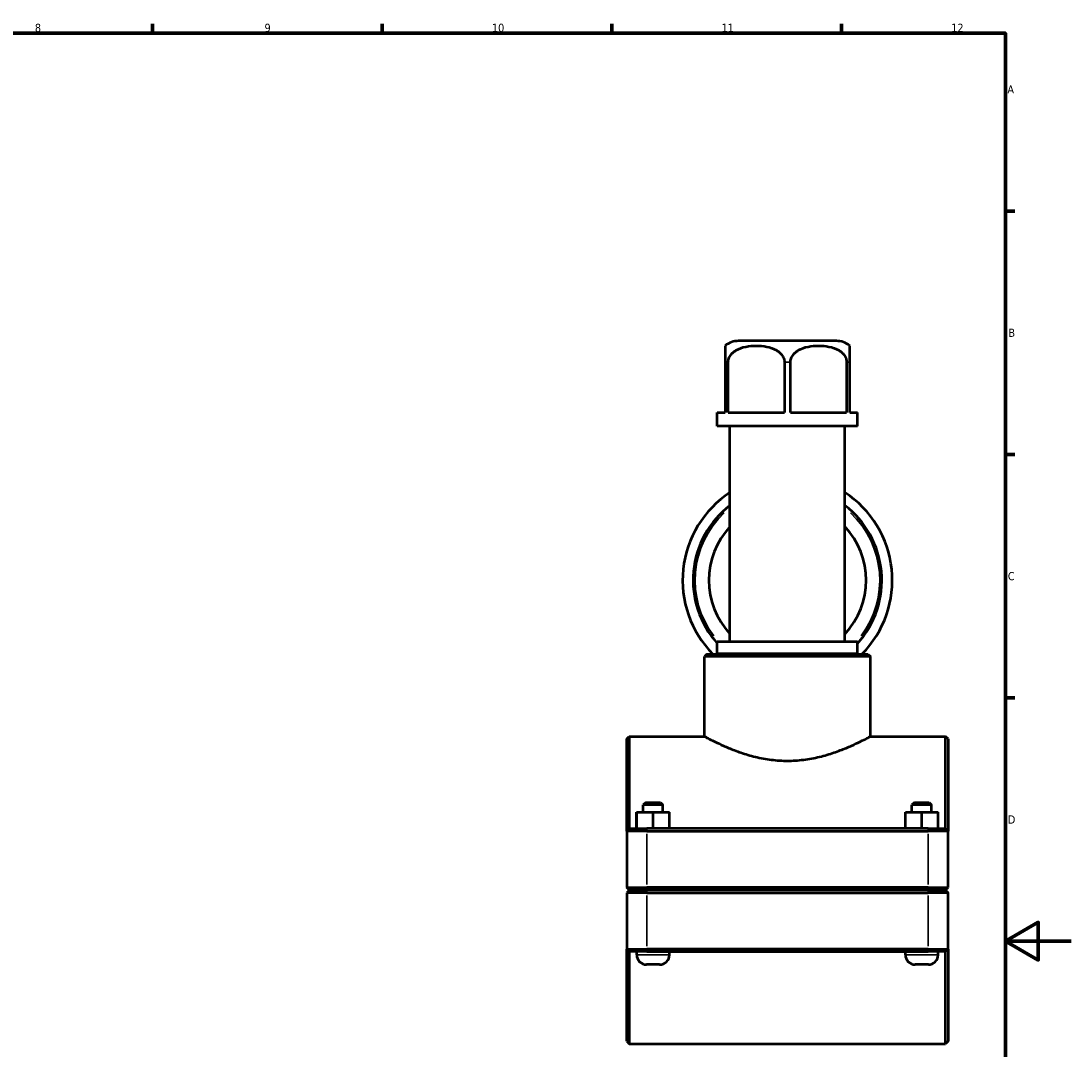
# Model space of a CAD drawing. Header units: millimetres. Extents: x 0 to 904, y -16 to 1297.
# Tile 4 of 5: x 521 to 841, y 264 to 578. Entities that reach past the tile are written whole.
import ezdxf

# ---------------------------------------------------------------- set-up
doc = ezdxf.new("R2010")
doc.units = ezdxf.units.MM
for name, color, linetype, lineweight in [('Border (ISO)', 7, 'Continuous', 70), ('Visible (ISO)', 7, 'Continuous', 50), ('Visible Narrow (ISO)', 7, 'Continuous', 35)]:
    doc.layers.add(name, color=color, linetype=linetype, lineweight=lineweight)
doc.styles.add('Note Text (ISO)', font='tahoma.ttf')

# ---------------------------------------------------------------- blocks, each defined once
blk = doc.blocks.new('Borders Default Border')
at = {"layer": 'Border (ISO)'}
for p, q in [((560.67, 574), (560.67, 576.9)), ((630.75, 574), (630.75, 576.9)), ((700.83, 574), (700.83, 576.9)), ((770.92, 574), (770.92, 576.9)), ((821, 519.75), (823.9, 519.75)), ((821, 445.5), (823.9, 445.5)), ((821, 371.25), (823.9, 371.25))]:
    blk.add_line(p, q, dxfattribs=at)
at = {"layer": 'Border (ISO)', "flags": 128}
for points in [[(20, 20), (20, 574), (821, 574), (821, 20), (20, 20)], [(841, 297), (821, 297), (831, 302.77), (831, 291.23), (821, 297)]]:
    blk.add_lwpolyline(points, dxfattribs=at)
at = {"layer": 'Border (ISO)', "color": 232, "true_color": 0xca0064, "char_height": 2.5, "attachment_point": 7, "style": 'Note Text (ISO)'}
for s, insert in [('8', (524.81, 574.34)), ('9', (594.88, 574.35)), ('10', (664.29, 574.35)), ('11', (734.37, 574.4)), ('12', (804.46, 574.4)), ('A', (821.59, 555.62)), ('B', (821.89, 481.37)), ('C', (821.73, 407.08)), ('D', (821.73, 332.88))]:
    blk.add_mtext(s, dxfattribs=dict(at, insert=insert))

msp = doc.modelspace()

# ---------------------------------------------------------------- linework, layer by layer
at = {"layer": 'Visible (ISO)'}
for p, q in [((769.3873, 480.1149), (739.5401, 480.1149)), ((735.4637, 473.6149), (735.4637, 458.3149)), ((736.3918, 458.3149), (736.3918, 473.6149)), ((753.5357, 473.6149), (753.5357, 458.3149)), ((755.3918, 458.3149), (755.3918, 473.6149)), ((772.5357, 473.6149), (772.5357, 458.3149)), ((773.4637, 458.3149), (773.4637, 473.6149)), ((733.0401, 458.3149), (735.4637, 458.3149)), ((733.0401, 454.1149), (733.0401, 458.3149)), ((736.3918, 458.3149), (753.5357, 458.3149)), ((755.3918, 458.3149), (772.5357, 458.3149)), ((773.4637, 458.3149), (775.8873, 458.3149)), ((775.8873, 454.1149), (775.8873, 458.3149)), ((775.8873, 454.1149), (733.0401, 454.1149)), ((736.9353, 388.3482), (736.9353, 454.1149)), ((771.9921, 388.3482), (771.9921, 454.1149)), ((775.8873, 388.3482), (733.0401, 388.3482)), ((733.0401, 384.7149), (733.0401, 388.3482)), ((775.8873, 384.7149), (775.8873, 388.3482)), ((729.8949, 384.6149), (729.1449, 383.8649)), ((729.8949, 384.6149), (779.0325, 384.6149)), ((775.8873, 384.7149), (733.0401, 384.7149)), ((734.9877, 384.6149), (734.9877, 384.7149)), ((773.9397, 384.6149), (773.9397, 384.7149)), ((779.0325, 384.6149), (779.7825, 383.8649)), ((729.1449, 359.4899), (729.1449, 383.8649)), ((779.7825, 383.8649), (729.1449, 383.8649)), ((779.7825, 359.4899), (779.7825, 383.8649)), ((705.4637, 358.7399), (706.2137, 359.4899)), ((706.2137, 359.4899), (706.2137, 331.3649)), ((706.2137, 359.4899), (729.1449, 359.4899)), ((779.7825, 359.4899), (802.7137, 359.4899)), ((802.7137, 331.3649), (802.7137, 359.4899)), ((803.4637, 358.7399), (802.7137, 359.4899)), ((705.4637, 330.6149), (705.4637, 358.7399)), ((803.4637, 358.7399), (803.4637, 330.6149)), ((711.2137, 339.3649), (710.4637, 338.6149)), ((716.4637, 338.6149), (710.4637, 338.6149)), ((710.4637, 336.3649), (710.4637, 338.6149)), ((711.2137, 339.3649), (715.7137, 339.3649)), ((715.7137, 339.3649), (716.4637, 338.6149)), ((716.4637, 336.3649), (716.4637, 338.6149)), ((793.2137, 339.3649), (792.4637, 338.6149)), ((798.4637, 338.6149), (792.4637, 338.6149)), ((792.4637, 336.3649), (792.4637, 338.6149)), ((793.2137, 339.3649), (797.7137, 339.3649)), ((797.7137, 339.3649), (798.4637, 338.6149)), ((798.4637, 336.3649), (798.4637, 338.6149)), ((708.4484, 336.3649), (708.4793, 336.3649)), ((708.4484, 331.3649), (708.4484, 336.3649)), ((708.4793, 336.3649), (713.4947, 336.3649)), ((708.4793, 331.3649), (708.4793, 336.3649)), ((713.4947, 336.3649), (718.4791, 336.3649)), ((713.4947, 331.3649), (713.4947, 336.3649)), ((718.4791, 331.3649), (718.4791, 336.3649)), ((790.4484, 336.3649), (790.4793, 336.3649)), ((790.4484, 331.3649), (790.4484, 336.3649)), ((790.4793, 336.3649), (795.4947, 336.3649)), ((790.4793, 331.3649), (790.4793, 336.3649)), ((795.4947, 336.3649), (800.4791, 336.3649)), ((795.4947, 331.3649), (795.4947, 336.3649)), ((800.4791, 331.3649), (800.4791, 336.3649)), ((706.2137, 331.3649), (705.4637, 330.6149)), ((711.5637, 330.6149), (705.4637, 330.6149)), ((705.4637, 330.6149), (705.4637, 313.4149)), ((706.2137, 331.3649), (711.5637, 331.3649)), ((797.3637, 331.3649), (711.5637, 331.3649)), ((711.5637, 330.6149), (797.3637, 330.6149)), ((797.3637, 331.3649), (802.7137, 331.3649)), ((803.4637, 330.6149), (797.3637, 330.6149)), ((802.7137, 331.3649), (803.4637, 330.6149)), ((803.4637, 313.4149), (803.4637, 330.6149)), ((706.2137, 312.6649), (705.4637, 313.4149)), ((705.4637, 313.4149), (711.5637, 313.4149)), ((706.2137, 312.5649), (705.4637, 311.8149)), ((711.5637, 311.8149), (705.4637, 311.8149)), ((705.4637, 311.8149), (705.4637, 294.6149)), ((711.5637, 312.6649), (706.2137, 312.6649)), ((706.2137, 312.5649), (711.5637, 312.5649)), ((708.4637, 312.5649), (708.4637, 312.6649)), ((797.3637, 313.4149), (711.5637, 313.4149)), ((711.5637, 312.6649), (797.3637, 312.6649)), ((797.3637, 312.5649), (711.5637, 312.5649)), ((711.5637, 311.8149), (797.3637, 311.8149)), ((718.4637, 312.5649), (718.4637, 312.6649)), ((790.4637, 312.5649), (790.4637, 312.6649)), ((797.3637, 313.4149), (803.4637, 313.4149)), ((802.7137, 312.6649), (797.3637, 312.6649)), ((797.3637, 312.5649), (802.7137, 312.5649)), ((803.4637, 311.8149), (797.3637, 311.8149)), ((800.4637, 312.5649), (800.4637, 312.6649)), ((802.7137, 312.6649), (803.4637, 313.4149)), ((802.7137, 312.5649), (803.4637, 311.8149)), ((803.4637, 294.6149), (803.4637, 311.8149)), ((705.4637, 266.4899), (705.4637, 294.6149)), ((705.4637, 294.6149), (711.5637, 294.6149)), ((706.2137, 293.8649), (705.4637, 294.6149)), ((706.2137, 293.8649), (706.2137, 265.7399)), ((711.5637, 293.8649), (706.2137, 293.8649)), ((708.4637, 292.8649), (708.4637, 293.8649)), ((797.3637, 294.6149), (711.5637, 294.6149)), ((711.5637, 293.8649), (797.3637, 293.8649)), ((718.4637, 292.8649), (718.4637, 293.8649)), ((790.4637, 292.8649), (790.4637, 293.8649)), ((797.3637, 294.6149), (803.4637, 294.6149)), ((802.7137, 293.8649), (797.3637, 293.8649)), ((800.4637, 292.8649), (800.4637, 293.8649)), ((802.7137, 293.8649), (803.4637, 294.6149)), ((802.7137, 265.7399), (802.7137, 293.8649)), ((803.4637, 294.6149), (803.4637, 266.4899)), ((715.4637, 289.8649), (711.4637, 289.8649)), ((797.4637, 289.8649), (793.4637, 289.8649)), ((705.4637, 266.4899), (706.2137, 265.7399)), ((803.4637, 266.4899), (802.7137, 265.7399)), ((706.2137, 265.7399), (802.7137, 265.7399))]:
    msp.add_line(p, q, dxfattribs=at)
for centre, radius, start, end in [((739.5401, 473.6149), 6.5, 90, 128.839318), ((769.3873, 473.6149), 6.5, 51.160682, 90), ((754.4637, 407.1149), 32, 123.213646, 224.678264), ((754.4637, 407.1149), 32, 315.321736, 56.786354), ((754.4637, 407.1149), 28.8, 127.490148, 221.937439), ((754.4637, 407.1149), 28.8, 318.062561, 52.509852), ((754.4637, 407.1149), 24, 136.915744, 223.084256), ((754.4637, 407.1149), 24, 316.915744, 43.084256), ((711.4637, 292.8649), 3, 180, 270), ((715.4637, 292.8649), 3, 270, 0), ((793.4637, 292.8649), 3, 180, 270), ((797.4637, 292.8649), 3, 270, 0)]:
    msp.add_arc(centre, radius, start, end, dxfattribs=at)
for points, knots in [([(735.4637, 478.6778), (735.4637, 478.6778), (735.4637, 478.3372), (735.4637, 477.1198), (735.4637, 476.928), (735.4637, 476.4898), (735.4637, 476.2428), (735.4637, 475.6567), (735.4637, 475.2023), (735.4637, 474.4305), (735.4637, 473.9897), (735.4637, 473.6149)], [2.29929777, 2.29929777, 2.29929777, 2.29929777, 2.99384229, 2.99384229, 3.09666788, 3.09666788, 3.19949346, 3.19949346, 3.33648415, 3.33648415, 3.44894665, 3.44894665, 3.44894665, 3.44894665]), ([(736.3918, 473.6149), (736.3918, 473.9897), (736.4696, 474.4305), (736.7377, 475.2023), (737.0028, 475.6567), (737.4736, 476.2428), (737.7183, 476.4898), (738.2441, 476.928), (738.5248, 477.1198), (740.5709, 478.3372), (742.9588, 478.6778), (746.9687, 478.6778), (749.3566, 478.3372), (751.4027, 477.1198), (751.6834, 476.928), (752.2092, 476.4898), (752.4539, 476.2428), (752.9247, 475.6567), (753.1898, 475.2023), (753.4579, 474.4305), (753.5357, 473.9897), (753.5357, 473.6149)], [1.14964888, 1.14964888, 1.14964888, 1.14964888, 1.26211138, 1.26211138, 1.39910208, 1.39910208, 1.50192766, 1.50192766, 1.60475325, 1.60475325, 2.29929777, 2.29929777, 2.99384229, 2.99384229, 3.09666788, 3.09666788, 3.19949346, 3.19949346, 3.33648415, 3.33648415, 3.44894665, 3.44894665, 3.44894665, 3.44894665]), ([(755.3918, 473.6149), (755.3918, 473.9897), (755.4696, 474.4305), (755.7377, 475.2023), (756.0028, 475.6567), (756.4736, 476.2428), (756.7183, 476.4898), (757.2441, 476.928), (757.5248, 477.1198), (759.5709, 478.3372), (761.9588, 478.6778), (765.9687, 478.6778), (768.3566, 478.3372), (770.4027, 477.1198), (770.6834, 476.928), (771.2092, 476.4898), (771.4539, 476.2428), (771.9247, 475.6567), (772.1898, 475.2023), (772.4579, 474.4305), (772.5357, 473.9897), (772.5357, 473.6149)], [1.14964888, 1.14964888, 1.14964888, 1.14964888, 1.26211138, 1.26211138, 1.39910208, 1.39910208, 1.50192766, 1.50192766, 1.60475325, 1.60475325, 2.29929777, 2.29929777, 2.99384229, 2.99384229, 3.09666788, 3.09666788, 3.19949346, 3.19949346, 3.33648415, 3.33648415, 3.44894665, 3.44894665, 3.44894665, 3.44894665]), ([(773.4637, 473.6149), (773.4637, 473.9897), (773.4637, 474.4305), (773.4637, 475.2023), (773.4637, 475.6567), (773.4637, 476.2428), (773.4637, 476.4898), (773.4637, 476.928), (773.4637, 477.1198), (773.4637, 478.3372), (773.4637, 478.6778), (773.4637, 478.6778)], [1.14964888, 1.14964888, 1.14964888, 1.14964888, 1.26211138, 1.26211138, 1.39910208, 1.39910208, 1.50192766, 1.50192766, 1.60475325, 1.60475325, 2.29929777, 2.29929777, 2.29929777, 2.29929777]), ([(729.1449, 359.4899), (729.1449, 359.4899), (729.304, 359.4033), (729.9617, 359.053), (730.4601, 358.7894), (731.7633, 358.1255), (732.5691, 357.7251), (734.4162, 356.8581), (735.4575, 356.3922), (737.6681, 355.4786), (738.9186, 354.9968), (741.6482, 354.0734), (743.1274, 353.6328), (746.2315, 352.8855), (747.8596, 352.5793), (751.1598, 352.1681), (752.8321, 352.0639), (754.4637, 352.0639)], [11.72510824, 11.72510824, 11.72510824, 11.72510824, 12.21270058, 12.21270058, 12.70029293, 12.70029293, 13.18788528, 13.18788528, 13.67547763, 13.67547763, 14.16497763, 14.16497763, 14.65447764, 14.65447764, 15.14397764, 15.14397764, 15.63347765, 15.63347765, 15.63347765, 15.63347765]), ([(754.4637, 352.0639), (756.0954, 352.0639), (757.7677, 352.1681), (761.0679, 352.5793), (762.696, 352.8855), (765.8001, 353.6328), (767.2793, 354.0734), (770.0089, 354.9968), (771.2594, 355.4786), (773.47, 356.3922), (774.5113, 356.8581), (776.3584, 357.7251), (777.1642, 358.1255), (778.4674, 358.7894), (778.9658, 359.053), (779.6235, 359.4033), (779.7825, 359.4899), (779.7825, 359.4899)], [0, 0, 0, 0, 0.48950001, 0.48950001, 0.97900001, 0.97900001, 1.46850002, 1.46850002, 1.95800002, 1.95800002, 2.44559237, 2.44559237, 2.93318472, 2.93318472, 3.42077706, 3.42077706, 3.90836941, 3.90836941, 3.90836941, 3.90836941])]:
    msp.add_open_spline(points, degree=3, knots=knots, dxfattribs=at)
at = {"layer": 'Visible Narrow (ISO)'}
for p, q in [((736.3421, 473.6149), (735.5068, 473.6149)), ((755.2991, 473.6149), (753.6284, 473.6149)), ((773.4207, 473.6149), (772.5854, 473.6149)), ((711.5637, 331.3274), (711.5637, 330.6524)), ((797.3637, 331.3274), (797.3637, 330.6524)), ((711.5637, 314.2749), (711.5637, 329.7549)), ((797.3637, 329.7549), (797.3637, 314.2749)), ((711.5637, 312.7024), (711.5637, 313.3774)), ((711.5637, 312.5274), (711.5637, 311.8524)), ((711.5637, 295.4749), (711.5637, 310.9549)), ((797.3637, 312.7024), (797.3637, 313.3774)), ((797.3637, 312.5274), (797.3637, 311.8524)), ((797.3637, 310.9549), (797.3637, 295.4749)), ((708.5253, 292.8649), (718.4022, 292.8649)), ((711.5637, 293.9024), (711.5637, 294.5774)), ((790.5253, 292.8649), (800.4022, 292.8649)), ((797.3637, 293.9024), (797.3637, 294.5774))]:
    msp.add_line(p, q, dxfattribs=at)
for start, end in [(133.160624, 217.127303), (322.872697, 46.839376)]:
    msp.add_arc((754.4637, 407.1149), 28.16, start, end, dxfattribs=at)

# ---------------------------------------------------------------- block references
msp.add_blockref('Borders Default Border', (0, 0))

doc.saveas('drawing.dxf')
